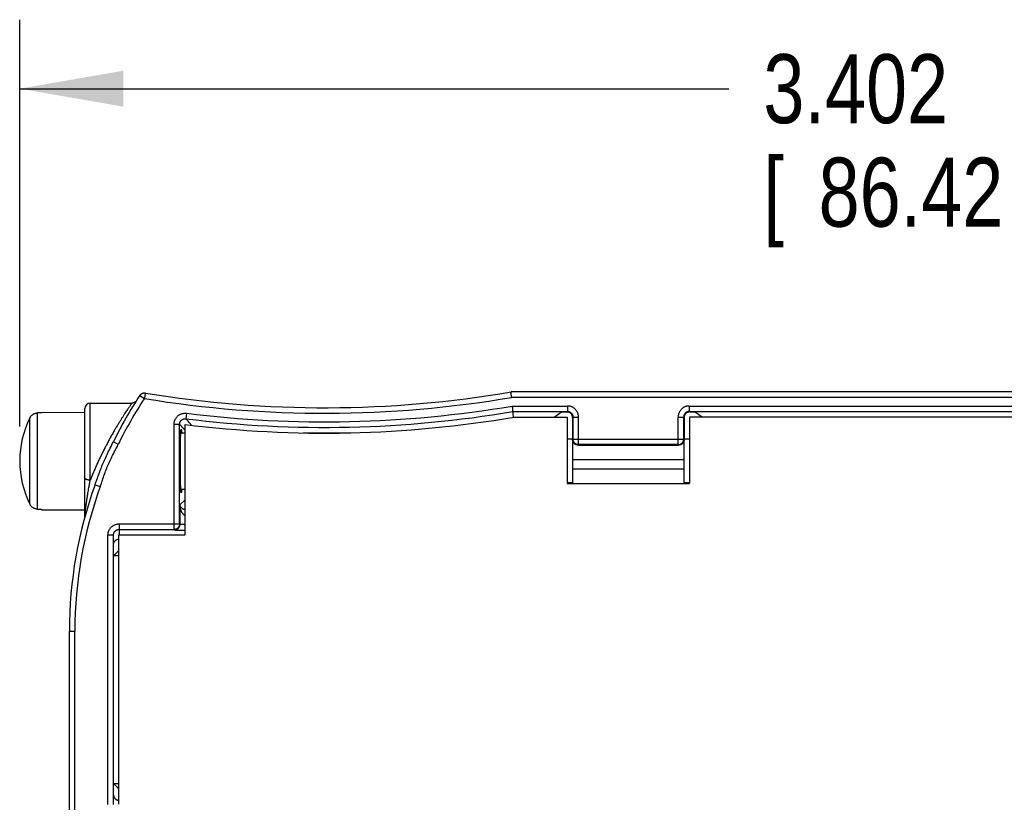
# Model space of a CAD drawing. Header units: inches. Extents: x 0.2 to 16.8, y 0.1 to 10.8.
# Tile 14 of 15: x 9.4 to 11.2, y 7 to 8.4. Entities that reach past the tile are written whole.
import ezdxf

# ---------------------------------------------------------------- set-up
doc = ezdxf.new("R2010")
doc.units = ezdxf.units.IN
doc.header["$LTSCALE"] = 0.935
doc.header["$MEASUREMENT"] = 0
doc.layers.get('0').update_dxf_attribs({"linetype": 'CONTINUOUS'})
doc.layers.add('DIMENSIONS', color=7, linetype='CONTINUOUS')
doc.styles.get("Standard").update_dxf_attribs({"font": 'txt', "width": 0.8})
doc.dimstyles.new('DIMSTYLE_1', dxfattribs={"dimtxt": 0.125, "dimasz": 0.1875, "dimexe": 0.18, "dimexo": 0.0625, "dimgap": 0.09, "dimtad": 0, "dimtih": 1, "dimtoh": 1, "dimdec": 3, "dimzin": 4, "dimdsep": 46, "dimtxsty": 'STANDARD', "dimblk": '_FILLED', "dimblk1": '_FILLED', "dimblk2": '_FILLED', "dimcen": 0.09, "dimadec": 0, "dimazin": 0, "dimtp": 0.01, "dimtm": 0.01, "dimtfac": 1, "dimtdec": 3, "dimtofl": 0, "dimtmove": 0, "dimatfit": 3, "dimldrblk": '_FILLED', "dimfxl": 1, "dimtolj": 1, "dimtzin": 4, "dimarcsym": 0})

# ---------------------------------------------------------------- blocks, each defined once
blk = doc.blocks.new('_FILLED')
at = {"color": 0, "linetype": 'BYBLOCK'}
blk.add_solid([(0, 0), (-1, 0.1736), (-1, -0.1736)], dxfattribs=at)
blk = doc.blocks.new('*D2')
at = {"layer": 'DIMENSIONS', "color": 2, "linetype": 'CONTINUOUS'}
for p, q in [((9.3876, 7.6309), (9.3876, 8.3681)), ((12.79, 7.7462), (12.79, 8.3681)), ((9.3876, 8.2431), (10.6721, 8.2431)), ((12.79, 8.2431), (11.4971, 8.2431))]:
    blk.add_line(p, q, dxfattribs=at)
at = {"layer": 'DIMENSIONS', "color": 2, "linetype": 'CONTINUOUS', "xscale": 0.1875, "yscale": 0.1875, "zscale": 0.1875, "rotation": 180}
blk.add_blockref('_FILLED', (9.3876, 8.2431), dxfattribs=at)
at = {"layer": 'DIMENSIONS', "color": 2, "linetype": 'CONTINUOUS', "xscale": 0.1875, "yscale": 0.1875, "zscale": 0.1875}
blk.add_blockref('_FILLED', (12.79, 8.2431), dxfattribs=at)
at = {"layer": 'DIMENSIONS', "color": 2, "linetype": 'CONTINUOUS', "width": 0.8}
for s, p in [('3.402', (10.7346, 8.1806)), ('[', (10.7346, 7.9931)), ('86.42', (10.8346, 7.9931)), (']', (11.3346, 7.9931))]:
    blk.add_text(s, height=0.125, dxfattribs=at).set_placement(p)

msp = doc.modelspace()

# ---------------------------------------------------------------- linework, layer by layer
at = {"color": 7, "linetype": 'CONTINUOUS'}
for p, q in [((9.6051, 7.6873), (9.6135, 7.6818)), ((9.6151, 7.6916), (9.6135, 7.6818)), ((12.7801, 7.6937), (10.2775, 7.6937)), ((9.5155, 7.5344), (9.5155, 7.6734)), ((9.5155, 7.6734), (9.5907, 7.6734)), ((12.78, 7.6837), (10.2783, 7.6837)), ((9.4268, 7.6556), (9.4201, 7.6555)), ((9.4201, 7.4812), (9.4201, 7.6555)), ((9.4268, 7.6566), (9.5055, 7.657)), ((9.4268, 7.6566), (9.4268, 7.6556)), ((9.5055, 7.4672), (9.5055, 7.6634)), ((9.6897, 7.655), (9.6885, 7.6451)), ((10.2797, 7.6681), (10.3798, 7.6681)), ((10.2805, 7.6581), (10.3798, 7.6581)), ((10.3554, 7.648), (10.369, 7.6573)), ((10.369, 7.6573), (10.379, 7.6573)), ((10.3798, 7.6581), (10.379, 7.6573)), ((10.3798, 7.6681), (10.3798, 7.6581)), ((10.6003, 7.6681), (10.6003, 7.6581)), ((10.6003, 7.6681), (11.7798, 7.6681)), ((10.6011, 7.6573), (10.6003, 7.6581)), ((10.6003, 7.6581), (11.7798, 7.6581)), ((10.6011, 7.6573), (10.6111, 7.6573)), ((10.6111, 7.6573), (10.6246, 7.648)), ((9.4061, 7.49), (9.4061, 7.6468)), ((9.6673, 7.4444), (9.6673, 7.6351)), ((9.6673, 7.6351), (9.6773, 7.6351)), ((9.6773, 7.4544), (9.6773, 7.6351)), ((9.687, 7.4347), (9.687, 7.6347)), ((10.2832, 7.648), (10.379, 7.648)), ((10.379, 7.648), (10.379, 7.528)), ((10.3898, 7.6481), (10.389, 7.6473)), ((10.389, 7.6473), (10.389, 7.6073)), ((10.3898, 7.6081), (10.3898, 7.6481)), ((10.3898, 7.6481), (10.3998, 7.6481)), ((10.3998, 7.5981), (10.3998, 7.6481)), ((10.5803, 7.5981), (10.5803, 7.6481)), ((10.5803, 7.6481), (10.5903, 7.6481)), ((10.5903, 7.6081), (10.5903, 7.6481)), ((10.5911, 7.6473), (10.5903, 7.6481)), ((10.5911, 7.6473), (10.5911, 7.6073)), ((10.601, 7.648), (10.601, 7.528)), ((11.779, 7.648), (10.601, 7.648)), ((9.6794, 7.6196), (9.687, 7.6196)), ((9.9012, 7.6196), (9.9876, 7.6196)), ((9.5573, 7.6035), (9.5662, 7.5991)), ((10.389, 7.6078), (10.379, 7.6078)), ((10.3898, 7.6081), (10.389, 7.6073)), ((10.389, 7.6065), (10.389, 7.528)), ((10.3898, 7.6081), (10.5903, 7.6081)), ((10.3998, 7.5981), (10.399, 7.5973)), ((10.5803, 7.5981), (10.3998, 7.5981)), ((10.5811, 7.5973), (10.5803, 7.5981)), ((10.5911, 7.6073), (10.5903, 7.6081)), ((10.591, 7.528), (10.591, 7.6065)), ((10.601, 7.6078), (10.5911, 7.6078)), ((10.399, 7.5973), (10.5811, 7.5973)), ((10.389, 7.5715), (10.591, 7.5715)), ((10.389, 7.5542), (10.591, 7.5542)), ((10.389, 7.529), (10.379, 7.529)), ((10.379, 7.528), (10.601, 7.528)), ((10.601, 7.529), (10.591, 7.529)), ((9.5241, 7.5255), (9.5335, 7.5221)), ((9.6794, 7.5172), (9.687, 7.5172)), ((9.6781, 7.4894), (9.687, 7.4984)), ((9.4201, 7.4812), (9.4268, 7.4812)), ((9.4268, 7.4812), (9.4268, 7.4801)), ((9.4268, 7.4801), (9.5055, 7.4798)), ((9.6781, 7.4536), (9.6781, 7.4894)), ((9.5675, 7.4544), (9.5675, 7.4347)), ((9.5675, 7.4544), (9.6773, 7.4544)), ((9.5675, 7.4444), (9.6673, 7.4444)), ((9.6681, 7.4436), (9.6673, 7.4444)), ((9.6781, 7.4536), (9.6773, 7.4544)), ((9.5475, 6.9462), (9.5475, 7.4344)), ((9.5475, 7.4344), (9.5575, 7.4344)), ((9.5575, 6.9462), (9.5575, 7.4344)), ((9.567, 6.9464), (9.567, 7.4347)), ((9.567, 7.4347), (9.687, 7.4347)), ((9.567, 7.3964), (9.5575, 7.3964)), ((9.4775, 4.0114), (9.4775, 7.2604)), ((9.4775, 7.2604), (9.4875, 7.2604)), ((9.4875, 6.5255), (9.4875, 7.2604)), ((9.5575, 6.9842), (9.567, 6.9842))]:
    msp.add_line(p, q, dxfattribs=at)
msp.add_lwpolyline([(9.5991, 7.678), (9.5984, 7.6771), (9.5977, 7.6762), (9.5968, 7.6754), (9.5958, 7.6748), (9.5948, 7.6743), (9.5937, 7.6738), (9.5926, 7.6736), (9.5914, 7.6734), (9.5907, 7.6734)], dxfattribs=at)
for centre, radius, start, end in [((10.2553, 7.2604), 0.7778, 146.7137, 153.8252), ((9.9401, 9.6647), 1.9997, 260.6475, 279.7145), ((9.5155, 7.6634), 0.01, 90, 180), ((10.2553, 7.2604), 0.7678, 146.7147, 153.8252), ((9.9401, 9.6647), 2.0097, 260.6466, 279.6902), ((9.9401, 9.6647), 2.0353, 262.8999, 279.6289), ((9.9401, 9.6647), 2.0253, 262.8999, 279.6528), ((9.5624, 7.5684), 0.1748, 153.347, 206.653), ((9.94, 9.664), 2.045, 262.8934, 279.6606), ((10.2553, 7.2604), 0.7778, 160.0739, 180), ((10.2553, 7.2604), 0.7678, 160.0739, 180)]:
    msp.add_arc(centre, radius, start, end, dxfattribs=at)
for points, knots in [([(9.6051, 7.6873), (9.6053, 7.6876), (9.6058, 7.6882), (9.6065, 7.689), (9.6073, 7.6897), (9.6082, 7.6903), (9.6091, 7.6908), (9.61, 7.6912), (9.611, 7.6915), (9.6121, 7.6917), (9.6131, 7.6918), (9.6141, 7.6918), (9.6148, 7.6917), (9.6151, 7.6916)], [0, 0, 0, 0, 0.094943, 0.188634, 0.281069, 0.372432, 0.463303, 0.554742, 0.6442, 0.733802, 0.825382, 0.914163, 1, 1, 1, 1]), ([(10.2783, 7.6837), (10.2783, 7.6841), (10.2782, 7.6849), (10.2781, 7.686), (10.2781, 7.687), (10.278, 7.6881), (10.2779, 7.6891), (10.2778, 7.69), (10.2777, 7.6908), (10.2777, 7.6916), (10.2776, 7.6922), (10.2776, 7.6927), (10.2775, 7.6931), (10.2775, 7.6935), (10.2775, 7.6936), (10.2775, 7.6937), (10.2775, 7.6937)], [0, 0, 0, 0, 0.112833, 0.224337, 0.332736, 0.437221, 0.536239, 0.628037, 0.712071, 0.786975, 0.851639, 0.905688, 0.948139, 0.978502, 0.996535, 1, 1, 1, 1]), ([(9.5907, 7.6734), (9.5907, 7.6734), (9.5904, 7.673), (9.5901, 7.6726), (9.5895, 7.6716), (9.5886, 7.6704), (9.5875, 7.6687), (9.5861, 7.6667), (9.5845, 7.6644), (9.5826, 7.6616), (9.5805, 7.6584), (9.5782, 7.6548), (9.5755, 7.6507), (9.5727, 7.6463), (9.5697, 7.6414), (9.5665, 7.6362), (9.5631, 7.6306), (9.5595, 7.6246), (9.5559, 7.6183), (9.5523, 7.6117), (9.5485, 7.605), (9.5448, 7.598), (9.5412, 7.5909), (9.5376, 7.5837), (9.534, 7.5765), (9.5306, 7.5693), (9.5273, 7.5621), (9.5242, 7.555), (9.5211, 7.548), (9.5183, 7.5412), (9.5164, 7.5366), (9.5155, 7.5344)], [0, 0, 0, 0, 0.001489, 0.005705, 0.012605, 0.022236, 0.034651, 0.049918, 0.068105, 0.089276, 0.113477, 0.140743, 0.171059, 0.204381, 0.240618, 0.279616, 0.321181, 0.365061, 0.410956, 0.45854, 0.507465, 0.557371, 0.607911, 0.658747, 0.70956, 0.760071, 0.810016, 0.859176, 0.907352, 0.954355, 1, 1, 1, 1]), ([(9.4061, 7.6468), (9.4064, 7.6473), (9.4069, 7.6482), (9.4078, 7.6495), (9.4089, 7.6507), (9.41, 7.6518), (9.4113, 7.6528), (9.4126, 7.6536), (9.414, 7.6543), (9.4155, 7.6548), (9.417, 7.6552), (9.4185, 7.6555), (9.4196, 7.6555), (9.4201, 7.6555)], [0, 0, 0, 0, 0.091953, 0.183957, 0.275574, 0.366479, 0.457462, 0.54846, 0.63904, 0.72916, 0.8196, 0.910022, 1, 1, 1, 1]), ([(9.6673, 7.6351), (9.6673, 7.6358), (9.6673, 7.6371), (9.6676, 7.6391), (9.6681, 7.641), (9.6688, 7.6429), (9.6697, 7.6447), (9.6707, 7.6464), (9.6719, 7.648), (9.6733, 7.6495), (9.6748, 7.6508), (9.6764, 7.652), (9.6781, 7.653), (9.6799, 7.6538), (9.6818, 7.6544), (9.6838, 7.6549), (9.6858, 7.6551), (9.6878, 7.6552), (9.6891, 7.6551), (9.6897, 7.655)], [0, 0, 0, 0, 0.058491, 0.117313, 0.176276, 0.235195, 0.294016, 0.352822, 0.411653, 0.47048, 0.529292, 0.588112, 0.646957, 0.705804, 0.764646, 0.823549, 0.882522, 0.941401, 1, 1, 1, 1]), ([(10.2797, 7.6681), (10.2797, 7.6677), (10.2798, 7.6669), (10.2799, 7.6658), (10.2799, 7.6647), (10.28, 7.6636), (10.2801, 7.6626), (10.2802, 7.6616), (10.2803, 7.6608), (10.2803, 7.66), (10.2804, 7.6594), (10.2804, 7.6589), (10.2805, 7.6585), (10.2805, 7.6583), (10.2805, 7.6582), (10.2805, 7.6581)], [0, 0, 0, 0, 0.118625, 0.235657, 0.349131, 0.458089, 0.56046, 0.65469, 0.739895, 0.814367, 0.877484, 0.928241, 0.965802, 0.989885, 1, 1, 1, 1]), ([(10.2805, 7.6581), (10.2807, 7.6561), (10.281, 7.6526), (10.2813, 7.6491), (10.2814, 7.6477)], [0, 0, 0, 0, 0.591718, 1, 1, 1, 1]), ([(10.389, 7.6473), (10.389, 7.6477), (10.3889, 7.6485), (10.3887, 7.6496), (10.3884, 7.6507), (10.388, 7.6517), (10.3875, 7.6527), (10.3868, 7.6536), (10.3861, 7.6544), (10.3852, 7.6552), (10.3843, 7.6558), (10.3833, 7.6564), (10.3823, 7.6568), (10.3812, 7.6571), (10.3801, 7.6573), (10.3793, 7.6573), (10.379, 7.6573)], [0, 0, 0, 0, 0.071464, 0.142885, 0.214354, 0.285744, 0.357196, 0.428584, 0.5, 0.571416, 0.642804, 0.714256, 0.785646, 0.857115, 0.928536, 1, 1, 1, 1]), ([(10.3998, 7.6481), (10.3998, 7.6488), (10.3997, 7.6501), (10.3994, 7.652), (10.3989, 7.6539), (10.3983, 7.6558), (10.3974, 7.6576), (10.3964, 7.6593), (10.3952, 7.6608), (10.3939, 7.6623), (10.3925, 7.6636), (10.3909, 7.6648), (10.3892, 7.6658), (10.3874, 7.6666), (10.3856, 7.6673), (10.3837, 7.6678), (10.3817, 7.6681), (10.3804, 7.6681), (10.3798, 7.6681)], [0, 0, 0, 0, 0.062303, 0.12486, 0.18747, 0.249997, 0.312504, 0.375029, 0.437544, 0.500047, 0.562551, 0.625066, 0.687589, 0.750094, 0.81262, 0.875215, 0.937738, 1, 1, 1, 1]), ([(10.3798, 7.6581), (10.3801, 7.6581), (10.3809, 7.6581), (10.382, 7.6579), (10.3831, 7.6576), (10.3841, 7.6572), (10.3851, 7.6566), (10.386, 7.656), (10.3868, 7.6552), (10.3876, 7.6544), (10.3882, 7.6535), (10.3888, 7.6525), (10.3892, 7.6514), (10.3895, 7.6504), (10.3897, 7.6493), (10.3898, 7.6485), (10.3898, 7.6481)], [0, 0, 0, 0, 0.07152, 0.142993, 0.214426, 0.285829, 0.357211, 0.428581, 0.499948, 0.571318, 0.6427, 0.714098, 0.785521, 0.856975, 0.928466, 1, 1, 1, 1]), ([(10.6003, 7.6681), (10.5996, 7.6681), (10.5983, 7.6681), (10.5964, 7.6678), (10.5945, 7.6673), (10.5926, 7.6666), (10.5908, 7.6658), (10.5891, 7.6648), (10.5876, 7.6636), (10.5861, 7.6623), (10.5848, 7.6608), (10.5836, 7.6593), (10.5826, 7.6576), (10.5818, 7.6558), (10.5811, 7.6539), (10.5806, 7.652), (10.5803, 7.6501), (10.5803, 7.6488), (10.5803, 7.6481)], [0, 0, 0, 0, 0.062262, 0.124785, 0.18738, 0.249906, 0.312411, 0.374934, 0.437449, 0.499952, 0.562455, 0.624971, 0.687496, 0.750003, 0.81253, 0.87514, 0.937697, 1, 1, 1, 1]), ([(10.6003, 7.6581), (10.5999, 7.6581), (10.5991, 7.6581), (10.598, 7.6579), (10.597, 7.6576), (10.5959, 7.6572), (10.5949, 7.6566), (10.594, 7.656), (10.5932, 7.6552), (10.5924, 7.6544), (10.5918, 7.6535), (10.5912, 7.6525), (10.5908, 7.6514), (10.5905, 7.6504), (10.5903, 7.6493), (10.5903, 7.6485), (10.5903, 7.6481)], [0, 0, 0, 0, 0.07152, 0.142992, 0.214426, 0.285829, 0.35721, 0.42858, 0.499947, 0.571318, 0.642699, 0.714098, 0.785521, 0.856975, 0.928466, 1, 1, 1, 1]), ([(10.6011, 7.6573), (10.6007, 7.6573), (10.5999, 7.6573), (10.5988, 7.6571), (10.5977, 7.6568), (10.5967, 7.6564), (10.5957, 7.6558), (10.5948, 7.6552), (10.594, 7.6544), (10.5932, 7.6536), (10.5926, 7.6527), (10.592, 7.6517), (10.5916, 7.6507), (10.5913, 7.6496), (10.5911, 7.6485), (10.5911, 7.6477), (10.5911, 7.6473)], [0, 0, 0, 0, 0.071464, 0.142885, 0.214354, 0.285744, 0.357196, 0.428584, 0.5, 0.571416, 0.642804, 0.714256, 0.785646, 0.857115, 0.928536, 1, 1, 1, 1]), ([(9.6773, 7.6351), (9.6773, 7.6355), (9.6773, 7.6363), (9.6775, 7.6374), (9.6778, 7.6385), (9.6783, 7.6395), (9.6788, 7.6405), (9.6795, 7.6414), (9.6802, 7.6423), (9.6811, 7.643), (9.682, 7.6437), (9.683, 7.6442), (9.684, 7.6446), (9.6851, 7.6449), (9.6862, 7.6451), (9.6874, 7.6452), (9.6881, 7.6451), (9.6885, 7.6451)], [0, 0, 0, 0, 0.066788, 0.13353, 0.20023, 0.266889, 0.333517, 0.40012, 0.46671, 0.533293, 0.599882, 0.666484, 0.733111, 0.79977, 0.866469, 0.933212, 1, 1, 1, 1]), ([(9.687, 7.6241), (9.6858, 7.6255), (9.6826, 7.6292), (9.6793, 7.6328), (9.6773, 7.6351)], [0, 0, 0, 0, 0.36729, 1, 1, 1, 1]), ([(9.6988, 7.6334), (9.6974, 7.635), (9.694, 7.6389), (9.6905, 7.6427), (9.6885, 7.6451)], [0, 0, 0, 0, 0.403835, 1, 1, 1, 1]), ([(9.6801, 7.5109), (9.68, 7.5109), (9.6799, 7.5112), (9.6798, 7.5116), (9.6797, 7.5125), (9.6796, 7.5137), (9.6795, 7.5152), (9.6794, 7.517), (9.6793, 7.5191), (9.6792, 7.5215), (9.6791, 7.5241), (9.6791, 7.527), (9.679, 7.5302), (9.6789, 7.5336), (9.6788, 7.5372), (9.6788, 7.541), (9.6787, 7.5449), (9.6787, 7.549), (9.6786, 7.5532), (9.6786, 7.5575), (9.6786, 7.5618), (9.6786, 7.5662), (9.6786, 7.5706), (9.6786, 7.575), (9.6786, 7.5793), (9.6786, 7.5836), (9.6787, 7.5878), (9.6787, 7.5919), (9.6788, 7.5958), (9.6788, 7.5996), (9.6789, 7.6032), (9.679, 7.6066), (9.6791, 7.6097), (9.6791, 7.6127), (9.6792, 7.6153), (9.6793, 7.6177), (9.6794, 7.6198), (9.6795, 7.6216), (9.6796, 7.6231), (9.6797, 7.6243), (9.6798, 7.6251), (9.6799, 7.6256), (9.68, 7.6259), (9.6801, 7.6259)], [0, 0, 0, 0, 0.001774, 0.006278, 0.013623, 0.02381, 0.036786, 0.05245, 0.07076, 0.091576, 0.114766, 0.140249, 0.167807, 0.19732, 0.228634, 0.261487, 0.295777, 0.331269, 0.367698, 0.404962, 0.442757, 0.480864, 0.519136, 0.557243, 0.595038, 0.632302, 0.668731, 0.704223, 0.738513, 0.771366, 0.80268, 0.832193, 0.859751, 0.885234, 0.908424, 0.92924, 0.94755, 0.963214, 0.97619, 0.986377, 0.993722, 0.998226, 1, 1, 1, 1]), ([(9.6801, 7.6259), (9.6802, 7.6259), (9.6803, 7.6256), (9.6804, 7.6251), (9.6805, 7.6243), (9.6806, 7.6231), (9.6807, 7.6216), (9.6807, 7.6204), (9.6808, 7.6197), (9.6808, 7.6196)], [0, 0, 0, 0, 0.031982, 0.11317, 0.245596, 0.42925, 0.663174, 0.945555, 1, 1, 1, 1]), ([(9.5241, 7.5255), (9.5255, 7.5294), (9.5282, 7.5371), (9.5323, 7.5485), (9.5365, 7.5593), (9.541, 7.5699), (9.546, 7.5807), (9.5515, 7.5919), (9.5554, 7.5996), (9.5573, 7.6035)], [0, 0, 0, 0, 0.146446, 0.290612, 0.425673, 0.557927, 0.695927, 0.847799, 1, 1, 1, 1]), ([(9.5335, 7.5221), (9.5348, 7.5258), (9.5374, 7.5334), (9.5411, 7.5445), (9.545, 7.5553), (9.5494, 7.5657), (9.5545, 7.5763), (9.5603, 7.5874), (9.5643, 7.5952), (9.5662, 7.5991)], [0, 0, 0, 0, 0.140834, 0.286282, 0.42122, 0.551038, 0.688503, 0.843584, 1, 1, 1, 1]), ([(10.399, 7.5973), (10.3986, 7.5973), (10.3978, 7.5974), (10.3967, 7.5976), (10.3957, 7.5979), (10.3946, 7.5983), (10.3936, 7.5989), (10.3927, 7.5995), (10.3919, 7.6003), (10.3911, 7.6011), (10.3905, 7.602), (10.3899, 7.603), (10.3895, 7.604), (10.3892, 7.6051), (10.389, 7.6062), (10.389, 7.607), (10.389, 7.6073)], [0, 0, 0, 0, 0.071464, 0.142885, 0.214354, 0.285744, 0.357196, 0.428584, 0.5, 0.571416, 0.642804, 0.714256, 0.785646, 0.857115, 0.928536, 1, 1, 1, 1]), ([(10.3998, 7.5981), (10.3994, 7.5981), (10.3986, 7.5982), (10.3975, 7.5984), (10.3964, 7.5987), (10.3954, 7.5991), (10.3944, 7.5996), (10.3935, 7.6003), (10.3927, 7.601), (10.3919, 7.6019), (10.3913, 7.6028), (10.3907, 7.6038), (10.3903, 7.6048), (10.39, 7.6059), (10.3898, 7.607), (10.3898, 7.6078), (10.3898, 7.6081)], [0, 0, 0, 0, 0.071416, 0.142837, 0.214263, 0.285693, 0.357127, 0.428563, 0.5, 0.571437, 0.642873, 0.714307, 0.785737, 0.857163, 0.928584, 1, 1, 1, 1]), ([(10.5803, 7.5981), (10.5806, 7.5981), (10.5814, 7.5982), (10.5825, 7.5984), (10.5836, 7.5987), (10.5846, 7.5991), (10.5856, 7.5996), (10.5865, 7.6003), (10.5874, 7.601), (10.5881, 7.6019), (10.5888, 7.6028), (10.5893, 7.6038), (10.5897, 7.6048), (10.59, 7.6059), (10.5902, 7.607), (10.5903, 7.6078), (10.5903, 7.6081)], [0, 0, 0, 0, 0.071416, 0.142837, 0.214263, 0.285693, 0.357127, 0.428563, 0.5, 0.571437, 0.642873, 0.714307, 0.785737, 0.857163, 0.928584, 1, 1, 1, 1]), ([(10.5911, 7.6073), (10.5911, 7.607), (10.591, 7.6062), (10.5908, 7.6051), (10.5905, 7.604), (10.5901, 7.603), (10.5895, 7.602), (10.5889, 7.6011), (10.5881, 7.6003), (10.5873, 7.5995), (10.5864, 7.5989), (10.5854, 7.5983), (10.5844, 7.5979), (10.5833, 7.5976), (10.5822, 7.5974), (10.5814, 7.5973), (10.5811, 7.5973)], [0, 0, 0, 0, 0.071464, 0.142885, 0.214354, 0.285744, 0.357196, 0.428584, 0.5, 0.571416, 0.642804, 0.714256, 0.785646, 0.857115, 0.928536, 1, 1, 1, 1]), ([(9.5055, 7.5376), (9.5055, 7.5375), (9.5056, 7.5373), (9.5058, 7.5369), (9.5061, 7.5365), (9.5065, 7.5362), (9.5071, 7.5359), (9.5077, 7.5356), (9.5085, 7.5353), (9.5093, 7.5351), (9.5102, 7.5349), (9.5112, 7.5347), (9.5122, 7.5346), (9.5133, 7.5345), (9.5144, 7.5344), (9.5151, 7.5344), (9.5155, 7.5344)], [0, 0, 0, 0, 0.033187, 0.069655, 0.11179, 0.160938, 0.217669, 0.282038, 0.353763, 0.43232, 0.517009, 0.606995, 0.701335, 0.799009, 0.898937, 1, 1, 1, 1]), ([(9.5056, 7.4684), (9.5056, 7.4685), (9.5056, 7.4686), (9.5056, 7.4687), (9.5056, 7.4689), (9.5056, 7.4691), (9.5056, 7.4693), (9.5056, 7.4695), (9.5057, 7.4697), (9.5057, 7.47), (9.5057, 7.4702), (9.5057, 7.4705), (9.5057, 7.4708), (9.5058, 7.4711), (9.5058, 7.4715), (9.5058, 7.4718), (9.5059, 7.4722), (9.5059, 7.4727), (9.506, 7.4731), (9.506, 7.4736), (9.5061, 7.4741), (9.5061, 7.4747), (9.5062, 7.4753), (9.5063, 7.476), (9.5064, 7.4768), (9.5064, 7.4776), (9.5066, 7.4784), (9.5067, 7.4794), (9.5068, 7.4804), (9.5069, 7.4815), (9.5071, 7.4828), (9.5073, 7.4841), (9.5075, 7.4856), (9.5077, 7.4873), (9.508, 7.4891), (9.5083, 7.4912), (9.5086, 7.4935), (9.509, 7.4961), (9.5094, 7.499), (9.5099, 7.5023), (9.5105, 7.506), (9.5112, 7.5103), (9.512, 7.5151), (9.513, 7.5208), (9.5142, 7.5273), (9.515, 7.5319), (9.5155, 7.5344)], [0, 0, 0, 0, 0.001932, 0.004114, 0.006567, 0.009327, 0.012412, 0.015761, 0.019295, 0.022996, 0.026906, 0.031086, 0.035576, 0.040401, 0.045579, 0.051122, 0.057062, 0.063449, 0.070333, 0.077765, 0.085797, 0.094483, 0.103891, 0.114092, 0.125166, 0.1372, 0.15029, 0.164545, 0.18009, 0.197079, 0.215701, 0.236176, 0.258758, 0.283743, 0.311478, 0.342372, 0.37691, 0.415676, 0.45937, 0.508831, 0.565061, 0.62927, 0.702933, 0.787823, 0.88603, 1, 1, 1, 1]), ([(9.6808, 7.5172), (9.6808, 7.5171), (9.6807, 7.5164), (9.6807, 7.5152), (9.6806, 7.5137), (9.6805, 7.5125), (9.6804, 7.5116), (9.6803, 7.5112), (9.6802, 7.5109), (9.6801, 7.5109)], [0, 0, 0, 0, 0.054445, 0.336826, 0.57075, 0.754404, 0.88683, 0.968018, 1, 1, 1, 1]), ([(9.4201, 7.4812), (9.4196, 7.4812), (9.4185, 7.4813), (9.417, 7.4815), (9.4155, 7.4819), (9.414, 7.4825), (9.4126, 7.4832), (9.4113, 7.484), (9.41, 7.485), (9.4089, 7.4861), (9.4078, 7.4873), (9.4069, 7.4886), (9.4064, 7.4895), (9.4061, 7.49)], [0, 0, 0, 0, 0.089978, 0.1804, 0.27084, 0.36096, 0.45154, 0.542538, 0.633521, 0.724426, 0.816043, 0.908047, 1, 1, 1, 1]), ([(9.687, 7.4701), (9.6868, 7.4702), (9.6864, 7.4703), (9.6857, 7.4706), (9.685, 7.471), (9.6843, 7.4716), (9.6836, 7.4722), (9.6829, 7.4731), (9.6821, 7.474), (9.6814, 7.4752), (9.6807, 7.4765), (9.6801, 7.478), (9.6795, 7.4798), (9.6789, 7.4818), (9.6785, 7.4841), (9.6782, 7.4866), (9.6781, 7.4885), (9.6781, 7.4894)], [0, 0, 0, 0, 0.029247, 0.061124, 0.096381, 0.135603, 0.17924, 0.227677, 0.281401, 0.341032, 0.407253, 0.480856, 0.562784, 0.654107, 0.756179, 0.870758, 1, 1, 1, 1]), ([(9.687, 7.4801), (9.6869, 7.4801), (9.6865, 7.4802), (9.6859, 7.4803), (9.6851, 7.4805), (9.6844, 7.4808), (9.6836, 7.4812), (9.6828, 7.4816), (9.682, 7.4822), (9.6812, 7.4828), (9.6805, 7.4836), (9.6798, 7.4845), (9.6792, 7.4855), (9.6786, 7.4866), (9.6782, 7.488), (9.6781, 7.4889), (9.6781, 7.4894)], [0, 0, 0, 0, 0.02876, 0.081052, 0.13688, 0.19599, 0.258409, 0.323602, 0.391956, 0.463439, 0.538621, 0.617956, 0.702297, 0.792744, 0.891094, 1, 1, 1, 1]), ([(9.5059, 7.4685), (9.5059, 7.4685), (9.5058, 7.4684), (9.5058, 7.4683), (9.5058, 7.4682), (9.5057, 7.4681), (9.5057, 7.4681), (9.5057, 7.4681), (9.5057, 7.468), (9.5057, 7.4681), (9.5056, 7.4681), (9.5056, 7.4681), (9.5056, 7.4681)], [0, 0, 0, 0, 0.222043, 0.406034, 0.553074, 0.666318, 0.748638, 0.802376, 0.835818, 0.867053, 0.91731, 1, 1, 1, 1]), ([(9.5056, 7.4681), (9.5056, 7.4682), (9.5056, 7.4682), (9.5056, 7.4683), (9.5056, 7.4684), (9.5056, 7.4684)], [0, 0, 0, 0, 0.262892, 0.603209, 1, 1, 1, 1]), ([(9.5475, 7.4344), (9.5475, 7.4351), (9.5476, 7.4364), (9.5479, 7.4383), (9.5483, 7.4402), (9.549, 7.4421), (9.5498, 7.4439), (9.5509, 7.4456), (9.552, 7.4471), (9.5534, 7.4486), (9.5548, 7.4499), (9.5564, 7.4511), (9.5581, 7.4521), (9.5599, 7.453), (9.5617, 7.4536), (9.5636, 7.4541), (9.5656, 7.4544), (9.5669, 7.4544), (9.5675, 7.4544)], [0, 0, 0, 0, 0.061546, 0.123689, 0.186274, 0.249123, 0.312051, 0.374889, 0.43761, 0.500273, 0.562941, 0.625654, 0.688451, 0.751299, 0.814044, 0.876517, 0.938552, 1, 1, 1, 1]), ([(9.5575, 7.4344), (9.5575, 7.4348), (9.5576, 7.4356), (9.5577, 7.4367), (9.5581, 7.4377), (9.5585, 7.4388), (9.559, 7.4398), (9.5597, 7.4407), (9.5604, 7.4415), (9.5613, 7.4423), (9.5622, 7.4429), (9.5632, 7.4435), (9.5642, 7.4439), (9.5653, 7.4442), (9.5664, 7.4444), (9.5671, 7.4444), (9.5675, 7.4444)], [0, 0, 0, 0, 0.071515, 0.143031, 0.21455, 0.286062, 0.357558, 0.429033, 0.500487, 0.571919, 0.643326, 0.714707, 0.786063, 0.857396, 0.92871, 1, 1, 1, 1]), ([(9.6773, 7.4544), (9.6773, 7.4541), (9.6772, 7.4533), (9.677, 7.4522), (9.6767, 7.4512), (9.6763, 7.4501), (9.6758, 7.4491), (9.6751, 7.4482), (9.6744, 7.4474), (9.6735, 7.4466), (9.6726, 7.446), (9.6716, 7.4454), (9.6706, 7.445), (9.6695, 7.4447), (9.6684, 7.4445), (9.6676, 7.4444), (9.6673, 7.4444)], [0, 0, 0, 0, 0.070631, 0.141258, 0.212215, 0.283607, 0.355317, 0.427046, 0.498626, 0.570169, 0.641755, 0.713399, 0.785077, 0.856758, 0.92841, 1, 1, 1, 1]), ([(9.6681, 7.4436), (9.6684, 7.4436), (9.6692, 7.4437), (9.6703, 7.4439), (9.6714, 7.4442), (9.6724, 7.4446), (9.6734, 7.4452), (9.6743, 7.4458), (9.6752, 7.4466), (9.6759, 7.4474), (9.6766, 7.4483), (9.6771, 7.4493), (9.6775, 7.4503), (9.6778, 7.4514), (9.678, 7.4525), (9.6781, 7.4533), (9.6781, 7.4536)], [0, 0, 0, 0, 0.071416, 0.142837, 0.214263, 0.285693, 0.357127, 0.428563, 0.5, 0.571438, 0.642874, 0.714307, 0.785738, 0.857163, 0.928584, 1, 1, 1, 1]), ([(9.6681, 7.4436), (9.6681, 7.4436), (9.6683, 7.4436), (9.6686, 7.4435), (9.6691, 7.4435), (9.6698, 7.4434), (9.6707, 7.4434), (9.6717, 7.4434), (9.6728, 7.4433), (9.6742, 7.4433), (9.6756, 7.4432), (9.6772, 7.4432), (9.6788, 7.4432), (9.6806, 7.4432), (9.6824, 7.4432), (9.6842, 7.4431), (9.6858, 7.4431), (9.6867, 7.4431), (9.687, 7.4431)], [0, 0, 0, 0, 0.007978, 0.025472, 0.052517, 0.088852, 0.13416, 0.188052, 0.250013, 0.319456, 0.395749, 0.478191, 0.566016, 0.658355, 0.754416, 0.853395, 0.95415, 1, 1, 1, 1]), ([(9.687, 7.4531), (9.6866, 7.4531), (9.6859, 7.4531), (9.6849, 7.4532), (9.6838, 7.4532), (9.6829, 7.4532), (9.682, 7.4532), (9.6811, 7.4533), (9.6804, 7.4533), (9.6797, 7.4534), (9.6792, 7.4534), (9.6787, 7.4535), (9.6784, 7.4535), (9.6782, 7.4536), (9.6781, 7.4536), (9.6781, 7.4536)], [0, 0, 0, 0, 0.121525, 0.24017, 0.354467, 0.463004, 0.564443, 0.657558, 0.741236, 0.814481, 0.876421, 0.926325, 0.963638, 0.988057, 1, 1, 1, 1]), ([(9.5575, 7.4169), (9.5575, 7.4172), (9.5575, 7.4179), (9.5577, 7.4189), (9.5579, 7.4198), (9.5583, 7.4207), (9.5587, 7.4216), (9.5592, 7.4225), (9.5598, 7.4233), (9.5604, 7.424), (9.5612, 7.4246), (9.5619, 7.4252), (9.5628, 7.4257), (9.5637, 7.4262), (9.5646, 7.4265), (9.5656, 7.4267), (9.5664, 7.4268), (9.5669, 7.4269), (9.567, 7.4269)], [0, 0, 0, 0, 0.06455, 0.1291, 0.193653, 0.258205, 0.322758, 0.387318, 0.451874, 0.516421, 0.580971, 0.645534, 0.710103, 0.774671, 0.839239, 0.903812, 0.968384, 1, 1, 1, 1]), ([(9.5575, 7.3964), (9.5575, 7.3964), (9.5576, 7.3966), (9.5578, 7.3968), (9.5581, 7.3971), (9.5585, 7.3978), (9.5593, 7.3963), (9.5592, 7.3986), (9.5602, 7.3991), (9.5609, 7.4), (9.5618, 7.4009), (9.5628, 7.4019), (9.5639, 7.4031), (9.5652, 7.4043), (9.5662, 7.4053), (9.5668, 7.406), (9.567, 7.4061)], [0, 0, 0, 0, 0.011359, 0.032855, 0.062895, 0.100365, 0.148889, 0.256583, 0.319972, 0.394532, 0.481302, 0.581221, 0.694442, 0.817338, 0.945037, 1, 1, 1, 1]), ([(9.567, 6.9744), (9.5668, 6.9746), (9.5662, 6.9753), (9.5652, 6.9763), (9.5639, 6.9775), (9.5628, 6.9787), (9.5618, 6.9797), (9.5609, 6.9806), (9.5602, 6.9815), (9.5592, 6.982), (9.5593, 6.9843), (9.5585, 6.9828), (9.5581, 6.9835), (9.5578, 6.9838), (9.5576, 6.984), (9.5575, 6.9841), (9.5575, 6.9842)], [0, 0, 0, 0, 0.054963, 0.182662, 0.305558, 0.418779, 0.518698, 0.605468, 0.680028, 0.743417, 0.851111, 0.899635, 0.937105, 0.967145, 0.988641, 1, 1, 1, 1]), ([(9.5575, 6.9637), (9.5575, 6.9634), (9.5575, 6.9627), (9.5577, 6.9617), (9.5579, 6.9608), (9.5583, 6.9598), (9.5587, 6.959), (9.5592, 6.9581), (9.5598, 6.9573), (9.5604, 6.9566), (9.5612, 6.9559), (9.5619, 6.9554), (9.5628, 6.9548), (9.5637, 6.9544), (9.5646, 6.9541), (9.5656, 6.9539), (9.5664, 6.9537), (9.5669, 6.9537), (9.567, 6.9537)], [0, 0, 0, 0, 0.06455, 0.1291, 0.193653, 0.258205, 0.322758, 0.387318, 0.451874, 0.516421, 0.580971, 0.645534, 0.710103, 0.774671, 0.839239, 0.903812, 0.968384, 1, 1, 1, 1])]:
    msp.add_open_spline(points, degree=3, knots=knots, dxfattribs=at)

# ---------------------------------------------------------------- dimensions: what is measured, and where the dimension line sits
at = {"layer": 'DIMENSIONS', "color": 2, "linetype": 'CONTINUOUS'}
dim = msp.add_linear_dim(base=(9.3876, 8.2431), p1=(12.79, 7.7462), p2=(9.3876, 7.6309), angle=180, dimstyle='DIMSTYLE_1', dxfattribs=at)
dim.commit()
dim.dimension.update_dxf_attribs({"geometry": '*D2', "text_midpoint": (11.0846, 8.1494), "dimtype": 160})

doc.saveas('drawing.dxf')
